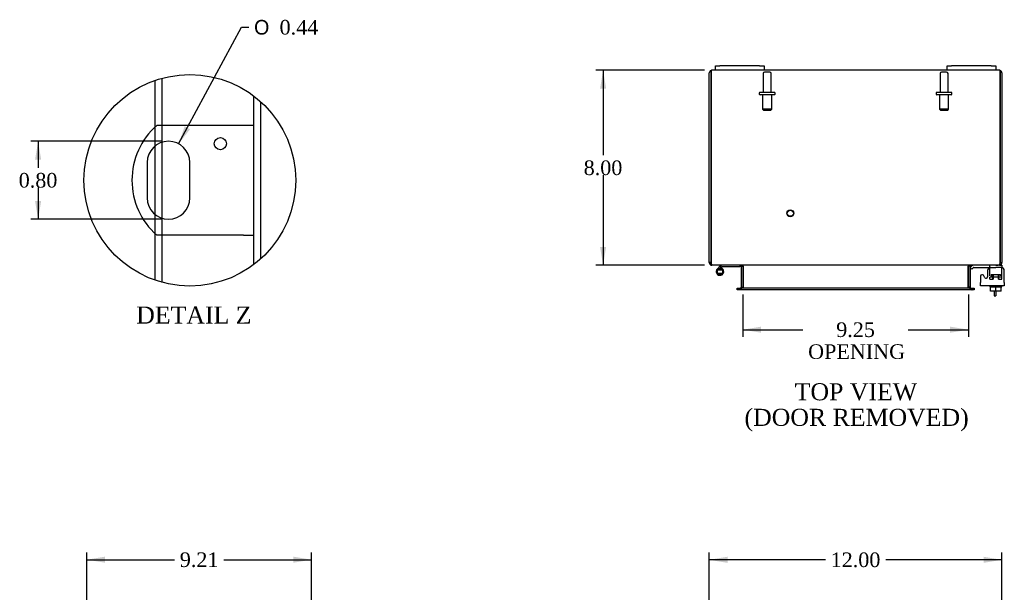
# Model space of a CAD drawing. Header units: inches. Extents: x 6 to 117, y 1 to 79.
# Tile 4 of 8: x 6 to 47, y 47 to 71. Entities that reach past the tile are written whole.
import ezdxf
from ezdxf.enums import TextEntityAlignment as Align

# ---------------------------------------------------------------- set-up
doc = ezdxf.new("R2010")
doc.units = ezdxf.units.IN
doc.header["$MEASUREMENT"] = 0
doc.layers.get('0').update_dxf_attribs({"linetype": 'CONTINUOUS'})
for name, color, linetype in [('COM40153-1', 7, 'CONTINUOUS'), ('COM42667', 7, 'CONTINUOUS'), ('COM42780', 7, 'CONTINUOUS'), ('COM48470', 7, 'CONTINUOUS'), ('DEFAULT', 7, 'CONTINUOUS'), ('FET07710', 7, 'CONTINUOUS'), ('HNG10620-16B', 7, 'CONTINUOUS'), ('HNG10620-16P', 7, 'CONTINUOUS'), ('SCC19011', 7, 'CONTINUOUS'), ('STD21878', 7, 'CONTINUOUS'), ('STD26094', 7, 'CONTINUOUS'), ('WAF25035', 7, 'CONTINUOUS')]:
    doc.layers.add(name, color=color, linetype=linetype)
doc.styles.add('SEACAD_SOLID_EDGE_ANSI1_SY', font='txt')
doc.styles.add('SEACAD_TIMES_NEW_ROMAN', font='times.ttf')

# ---------------------------------------------------------------- blocks, each defined once
blk = doc.blocks.new('GDIMGGROUP')
at = {"layer": 'DEFAULT', "linetype": 'Continuous'}
for points in [[(35.176, 48.863), (34.426, 48.738), (35.176, 48.613)], [(45.676, 48.863), (45.676, 48.613), (46.426, 48.738)]]:
    blk.add_hatch(color=136, dxfattribs=at).paths.add_polyline_path(points)
at = {"layer": 'DEFAULT', "color": 136, "linetype": 'Continuous'}
for p, q in [((34.426, 46.256), (34.426, 49.038)), ((46.426, 46.256), (46.426, 49.038)), ((39.192, 48.738), (34.426, 48.738)), ((46.426, 48.738), (41.66, 48.738))]:
    blk.add_line(p, q, dxfattribs=at)
at = {"layer": 'DEFAULT', "color": 136, "linetype": 'Continuous', "style": 'SEACAD_TIMES_NEW_ROMAN'}
blk.add_text('12.00', height=0.6, dxfattribs=at).set_placement((39.402, 49.038), align=Align.TOP_LEFT)
blk = doc.blocks.new('GDIMGGROUP4')
at = {"layer": 'DEFAULT', "linetype": 'Continuous'}
for points in [[(29.947, 68.079), (30.197, 68.079), (30.072, 68.829)], [(29.947, 61.579), (30.072, 60.829), (30.197, 61.579)]]:
    blk.add_hatch(color=136, dxfattribs=at).paths.add_polyline_path(points)
at = {"layer": 'DEFAULT', "color": 136, "linetype": 'Continuous'}
for p, q in [((34.234, 68.829), (29.772, 68.829)), ((30.072, 68.829), (30.072, 65.339)), ((30.072, 64.529), (30.072, 60.829)), ((34.234, 60.829), (29.772, 60.829))]:
    blk.add_line(p, q, dxfattribs=at)
at = {"layer": 'DEFAULT', "color": 136, "linetype": 'Continuous', "style": 'SEACAD_TIMES_NEW_ROMAN'}
blk.add_text('8.00', height=0.6, dxfattribs=at).set_placement((29.276, 65.129), align=Align.TOP_LEFT)
blk = doc.blocks.new('GDIMGGROUP5')
at = {"layer": 'DEFAULT', "linetype": 'Continuous'}
for points in [[(9.657, 48.868), (8.907, 48.743), (9.657, 48.618)], [(17.367, 48.868), (17.367, 48.618), (18.117, 48.743)]]:
    blk.add_hatch(color=136, dxfattribs=at).paths.add_polyline_path(points)
at = {"layer": 'DEFAULT', "color": 136, "linetype": 'Continuous'}
for p, q in [((8.907, 46.203), (8.907, 49.043)), ((18.117, 45.323), (18.117, 49.043)), ((8.907, 48.743), (12.506, 48.743)), ((14.518, 48.743), (18.117, 48.743))]:
    blk.add_line(p, q, dxfattribs=at)
at = {"layer": 'DEFAULT', "color": 136, "linetype": 'Continuous', "style": 'SEACAD_TIMES_NEW_ROMAN'}
blk.add_text('9.21', height=0.6, dxfattribs=at).set_placement((12.716, 49.043), align=Align.TOP_LEFT)
blk = doc.blocks.new('GDIMGGROUP18')
at = {"layer": 'DEFAULT', "linetype": 'Continuous'}
for points in [[(36.551, 58.058), (36.551, 58.308), (35.801, 58.183)], [(44.301, 58.058), (45.051, 58.183), (44.301, 58.308)]]:
    blk.add_hatch(color=136, dxfattribs=at).paths.add_polyline_path(points)
at = {"layer": 'DEFAULT', "color": 136, "linetype": 'Continuous'}
for p, q in [((35.801, 59.624), (35.801, 57.883)), ((45.051, 59.624), (45.051, 57.883)), ((35.801, 58.183), (38.268, 58.183)), ((42.584, 58.183), (45.051, 58.183))]:
    blk.add_line(p, q, dxfattribs=at)
at = {"layer": 'DEFAULT', "color": 136, "linetype": 'Continuous', "style": 'SEACAD_TIMES_NEW_ROMAN'}
for s, p in [('9.25', (39.63, 58.483)), ('OPENING', (38.478, 57.583))]:
    blk.add_text(s, height=0.6, dxfattribs=at).set_placement(p, align=Align.TOP_LEFT)
blk = doc.blocks.new('GDIMGGROUP27')
at = {"layer": 'DEFAULT', "linetype": 'Continuous'}
for points in [[(6.783, 65.165), (7.033, 65.165), (6.908, 65.915)], [(6.783, 63.465), (6.908, 62.715), (7.033, 63.465)]]:
    blk.add_hatch(color=136, dxfattribs=at).paths.add_polyline_path(points)
at = {"layer": 'DEFAULT', "color": 136, "linetype": 'Continuous'}
for p, q in [((11.955, 65.915), (6.608, 65.915)), ((6.908, 65.915), (6.908, 64.825)), ((6.908, 64.015), (6.908, 62.715)), ((11.955, 62.715), (6.608, 62.715))]:
    blk.add_line(p, q, dxfattribs=at)
at = {"layer": 'DEFAULT', "color": 136, "linetype": 'Continuous', "style": 'SEACAD_TIMES_NEW_ROMAN'}
blk.add_text('0.80', height=0.6, dxfattribs=at).set_placement((6.112, 64.615), align=Align.TOP_LEFT)
blk = doc.blocks.new('GDIMGGROUP28')
at = {"layer": 'DEFAULT', "linetype": 'Continuous'}
blk.add_hatch(color=136, dxfattribs=at).paths.add_polyline_path([(12.916, 66.529), (12.67, 65.81), (13.136, 66.411)])
at = {"layer": 'DEFAULT', "color": 136, "linetype": 'Continuous'}
for p, q in [((12.67, 65.81), (15.253, 70.596)), ((15.253, 70.596), (15.553, 70.596))]:
    blk.add_line(p, q, dxfattribs=at)
for s, style, p in [('O', 'SEACAD_SOLID_EDGE_ANSI1_SY', (15.763, 70.896)), ('0.44', 'SEACAD_TIMES_NEW_ROMAN', (16.808, 70.896))]:
    blk.add_text(s, height=0.6, dxfattribs=dict(at, style=style)).set_placement(p, align=Align.TOP_LEFT)

msp = doc.modelspace()

# ---------------------------------------------------------------- linework, layer by layer
at = {"color": 7}
msp.add_circle((13.129, 64.315), 4.34, dxfattribs=at)
at = {"layer": 'COM40153-1', "color": 7}
for p, q in [((15.323, 66.565), (11.771, 66.565)), ((15.755, 66.565), (15.323, 66.565)), ((11.381, 65.041), (11.381, 63.589)), ((13.129, 63.589), (13.129, 65.041)), ((15.323, 62.065), (11.771, 62.065)), ((15.323, 62.065), (15.755, 62.065)), ((46.104, 59.757), (46.104, 59.579)), ((46.176, 59.757), (46.176, 59.579)), ((46.104, 59.579), (46.176, 59.579))]:
    msp.add_line(p, q, dxfattribs=at)
msp.add_circle((14.379, 65.817), 0.25, dxfattribs=at)
for centre, radius, start, end in [((13.755, 64.315), 3, 131.4096, 228.5904), ((12.255, 65.041), 0.874, 0, 180), ((12.255, 63.589), 0.874, 180, 0)]:
    msp.add_arc(centre, radius, start, end, dxfattribs=at)
at = {"layer": 'COM42667', "color": 7}
for p, q in [((45.836, 60.609), (45.836, 60.349)), ((46.522, 60.126), (46.522, 60.609)), ((45.552, 60.382), (45.552, 60.126)), ((45.725, 60.317), (45.662, 60.414)), ((45.552, 59.983), (45.552, 60.126)), ((46.522, 59.983), (45.552, 59.983)), ((46.522, 60.126), (46.522, 59.983))]:
    msp.add_line(p, q, dxfattribs=at)
for centre, radius, start, end in [((45.961, 60.609), 0.125, 90, 180), ((46.397, 60.609), 0.125, 0, 90), ((45.612, 60.382), 0.06, 32.8455, 180), ((45.776, 60.349), 0.06, 212.8455, 0)]:
    msp.add_arc(centre, radius, start, end, dxfattribs=at)
at = {"layer": 'COM42780', "color": 7}
for p, q in [((45.123, 60.736), (45.173, 60.787)), ((45.123, 60.736), (45.19, 60.669)), ((45.19, 60.669), (45.241, 60.72)), ((45.274, 60.734), (46.173, 60.734)), ((45.308, 60.735), (45.308, 60.734)), ((45.308, 60.735), (45.368, 60.735)), ((45.368, 60.735), (45.368, 60.734)), ((45.368, 60.735), (45.396, 60.735)), ((45.396, 60.735), (45.396, 60.734)), ((45.396, 60.735), (45.558, 60.735)), ((45.509, 60.735), (45.509, 60.734)), ((45.558, 60.735), (45.558, 60.734)), ((45.923, 60.688), (45.923, 60.813)), ((46.173, 60.829), (46.276, 60.829)), ((46.423, 60.734), (46.173, 60.734)), ((46.318, 60.829), (46.423, 60.829)), ((46.423, 60.829), (46.423, 60.734)), ((46.423, 60.687), (46.423, 60.734)), ((46.423, 60.731), (46.423, 60.734)), ((46.423, 60.397), (46.423, 60.687)), ((45.923, 60.352), (46.423, 60.352)), ((45.923, 60.257), (45.923, 60.343)), ((45.923, 60.257), (46.066, 60.257)), ((45.978, 60.447), (46.368, 60.447)), ((45.978, 60.447), (45.978, 60.352)), ((46.048, 60.257), (46.048, 60.447)), ((46.066, 60.447), (46.066, 60.257)), ((46.279, 60.257), (46.279, 60.447)), ((46.279, 60.257), (46.38, 60.257)), ((46.298, 60.257), (46.298, 60.447)), ((46.368, 60.39), (46.368, 60.447)), ((46.368, 60.352), (46.368, 60.357)), ((46.394, 60.257), (46.423, 60.257)), ((46.423, 60.257), (46.423, 60.397))]:
    msp.add_line(p, q, dxfattribs=at)
for radius in [0.143, 0.048]:
    msp.add_arc((45.274, 60.686), radius, 90, 135, dxfattribs=at)
msp.add_ellipse((45.673, 59.728), major_axis=(0, 14.322), ratio=0.017455, start_param=-1.524085, end_param=-1.503851, dxfattribs=at)
msp.add_open_spline([(45.92, 60.726), (45.919, 60.728), (45.919, 60.729), (45.917, 60.733), (45.916, 60.734), (45.914, 60.734)], degree=3, knots=[0.6179659, 0.6179659, 0.6179659, 0.6179659, 0.75, 0.75, 1, 1, 1, 1], dxfattribs=at)
at = {"layer": 'COM48470', "color": 7}
for p, q in [((34.426, 60.937), (34.426, 68.721)), ((34.498, 68.721), (34.498, 68.823)), ((34.498, 68.823), (34.498, 68.721)), ((34.498, 68.721), (34.498, 60.937)), ((34.498, 60.937), (34.498, 68.721)), ((34.676, 68.829), (34.534, 68.829)), ((44.176, 68.829), (36.676, 68.829)), ((46.318, 68.829), (46.176, 68.829)), ((46.354, 68.721), (46.354, 68.823)), ((46.354, 68.823), (46.354, 68.721)), ((46.354, 60.937), (46.354, 68.721)), ((46.354, 68.721), (46.354, 60.937)), ((46.426, 68.721), (46.426, 60.937)), ((11.703, 66.503), (11.703, 68.414)), ((11.991, 66.565), (11.991, 68.503)), ((15.755, 60.859), (15.755, 67.771)), ((16.043, 61.098), (16.043, 67.532)), ((11.703, 65.718), (11.703, 66.503)), ((11.991, 65.874), (11.991, 66.565)), ((11.991, 62.756), (11.991, 65.874)), ((11.703, 62.911), (11.703, 65.718)), ((11.703, 62.126), (11.703, 62.911)), ((11.991, 62.065), (11.991, 62.756)), ((11.703, 60.216), (11.703, 62.126)), ((11.991, 60.126), (11.991, 62.065)), ((34.498, 60.937), (34.426, 60.937)), ((34.534, 60.853), (34.534, 60.829)), ((34.558, 60.829), (34.534, 60.829)), ((46.292, 60.829), (34.56, 60.829)), ((35.729, 60.793), (35.729, 59.924)), ((35.729, 60.793), (35.801, 60.793)), ((35.801, 60.793), (35.801, 59.924)), ((35.814, 60.793), (35.814, 59.924)), ((45.038, 59.924), (45.038, 60.793)), ((45.123, 60.793), (45.051, 60.793)), ((45.051, 60.793), (45.051, 59.924)), ((45.123, 60.793), (45.123, 59.924)), ((46.318, 60.829), (46.294, 60.829)), ((46.318, 60.853), (46.318, 60.829)), ((46.354, 60.937), (46.426, 60.937)), ((35.571, 59.816), (35.571, 59.888)), ((35.571, 59.888), (35.647, 59.888)), ((35.647, 59.816), (35.571, 59.816)), ((35.655, 59.888), (35.647, 59.888)), ((35.655, 59.816), (35.647, 59.816)), ((35.655, 59.888), (35.7, 59.888)), ((35.655, 59.888), (35.655, 59.816)), ((35.7, 59.816), (35.655, 59.816)), ((45.152, 59.888), (35.7, 59.888)), ((45.152, 59.816), (35.7, 59.816)), ((35.729, 59.924), (35.801, 59.924)), ((45.123, 59.924), (45.051, 59.924)), ((45.152, 59.888), (45.197, 59.888)), ((45.197, 59.816), (45.152, 59.816)), ((45.197, 59.888), (45.205, 59.888)), ((45.197, 59.816), (45.197, 59.888)), ((45.197, 59.816), (45.205, 59.816)), ((45.205, 59.888), (45.281, 59.888)), ((45.281, 59.816), (45.205, 59.816)), ((45.281, 59.888), (45.281, 59.816))]:
    msp.add_line(p, q, dxfattribs=at)
for centre, radius, start, end in [((34.534, 68.721), 0.108, 109.4712, 180), ((34.534, 68.721), 0.108, 90, 109.4712), ((46.318, 68.721), 0.108, 70.5288, 90), ((46.318, 68.721), 0.108, 0, 70.5288), ((34.534, 60.937), 0.108, 180, 270), ((34.534, 60.937), 0.036, 180, 218.7233), ((35.693, 60.793), 0.036, 0, 90), ((35.693, 60.793), 0.108, 0, 10.3965), ((45.159, 60.793), 0.108, 169.6031, 180), ((45.159, 60.793), 0.036, 90, 180), ((46.318, 60.937), 0.108, 270, 360), ((46.318, 60.937), 0.036, 321.2767, 360), ((35.693, 59.924), 0.036, 270, 0), ((35.693, 59.924), 0.108, 349.6015, 0), ((45.159, 59.924), 0.108, 180, 190.3994), ((45.159, 59.924), 0.036, 180, 270)]:
    msp.add_arc(centre, radius, start, end, dxfattribs=at)
for centre, start_param, end_param in [((34.534, 68.721), 3.141593, 3.48143), ((46.318, 68.721), 2.801756, 3.141593)]:
    msp.add_ellipse(centre, major_axis=(0, -0.108), ratio=0.997813, start_param=start_param, end_param=end_param, dxfattribs=at)
for points, knots in [([(34.56, 60.829), (34.555, 60.829), (34.549, 60.832), (34.539, 60.842), (34.534, 60.85), (34.524, 60.87), (34.519, 60.882), (34.508, 60.908), (34.503, 60.923), (34.498, 60.937)], [0, 0, 0, 0, 0.25, 0.25, 0.5, 0.5, 0.75, 0.75, 1, 1, 1, 1]), ([(35.814, 60.793), (35.814, 60.795), (35.814, 60.796), (35.812, 60.8), (35.811, 60.802), (35.807, 60.806), (35.803, 60.809), (35.795, 60.814), (35.791, 60.816), (35.782, 60.819), (35.777, 60.821), (35.762, 60.824), (35.752, 60.826), (35.732, 60.828), (35.721, 60.829), (35.711, 60.829)], [0, 0, 0, 0, 0.0625, 0.0625, 0.125, 0.125, 0.25, 0.25, 0.375, 0.375, 0.5, 0.5, 0.75, 0.75, 1, 1, 1, 1]), ([(45.141, 60.829), (45.131, 60.829), (45.12, 60.828), (45.1, 60.826), (45.09, 60.824), (45.075, 60.821), (45.07, 60.819), (45.061, 60.816), (45.057, 60.814), (45.048, 60.809), (45.045, 60.806), (45.041, 60.802), (45.04, 60.8), (45.038, 60.796), (45.038, 60.795), (45.038, 60.793)], [0, 0, 0, 0, 0.25, 0.25, 0.5, 0.5, 0.625, 0.625, 0.75, 0.75, 0.875, 0.875, 0.9375, 0.9375, 1, 1, 1, 1]), ([(46.354, 60.937), (46.349, 60.923), (46.344, 60.908), (46.333, 60.882), (46.328, 60.87), (46.318, 60.85), (46.313, 60.842), (46.302, 60.832), (46.297, 60.829), (46.292, 60.829)], [0, 0, 0, 0, 0.25, 0.25, 0.5, 0.5, 0.75, 0.75, 1, 1, 1, 1]), ([(35.711, 59.888), (35.721, 59.888), (35.732, 59.888), (35.752, 59.891), (35.762, 59.892), (35.777, 59.896), (35.782, 59.897), (35.791, 59.901), (35.795, 59.903), (35.803, 59.907), (35.807, 59.91), (35.811, 59.915), (35.812, 59.917), (35.814, 59.92), (35.814, 59.922), (35.814, 59.924)], [0, 0, 0, 0, 0.25, 0.25, 0.5, 0.5, 0.625, 0.625, 0.75, 0.75, 0.875, 0.875, 0.9375, 0.9375, 1, 1, 1, 1]), ([(45.038, 59.924), (45.038, 59.922), (45.038, 59.92), (45.04, 59.917), (45.041, 59.915), (45.045, 59.91), (45.048, 59.907), (45.057, 59.903), (45.061, 59.901), (45.07, 59.897), (45.075, 59.896), (45.09, 59.892), (45.1, 59.891), (45.12, 59.888), (45.131, 59.888), (45.141, 59.888)], [0, 0, 0, 0, 0.0625, 0.0625, 0.125, 0.125, 0.25, 0.25, 0.375, 0.375, 0.5, 0.5, 0.75, 0.75, 1, 1, 1, 1])]:
    msp.add_open_spline(points, degree=3, knots=knots, dxfattribs=at)
at = {"layer": 'FET07710', "color": 7}
for p, q in [((34.676, 69.016), (34.863, 69.016)), ((34.676, 68.829), (34.676, 69.016)), ((34.863, 68.829), (34.676, 68.829)), ((36.488, 69.016), (34.863, 69.016)), ((36.488, 68.829), (34.863, 68.829)), ((36.488, 69.016), (36.676, 69.016)), ((36.676, 68.829), (36.488, 68.829)), ((36.676, 69.016), (36.676, 68.829)), ((44.176, 69.016), (44.363, 69.016)), ((44.176, 68.829), (44.176, 69.016)), ((44.363, 68.829), (44.176, 68.829)), ((45.988, 69.016), (44.363, 69.016)), ((45.988, 68.829), (44.363, 68.829)), ((45.988, 69.016), (46.176, 69.016)), ((46.176, 68.829), (45.988, 68.829)), ((46.176, 69.016), (46.176, 68.829))]:
    msp.add_line(p, q, dxfattribs=at)
at = {"layer": 'HNG10620-16B', "color": 7}
for p, q in [((34.865, 60.785), (34.756, 60.676)), ((34.907, 60.743), (34.822, 60.657)), ((34.883, 60.803), (34.865, 60.785)), ((34.865, 60.785), (34.907, 60.743)), ((34.91, 60.714), (34.893, 60.657)), ((34.925, 60.76), (34.907, 60.743)), ((35.681, 60.769), (34.946, 60.769)), ((35.681, 60.829), (35.681, 60.769))]:
    msp.add_line(p, q, dxfattribs=at)
for centre, radius, start, end in [((34.865, 60.568), 0.154, 135, 72.8181), ((34.946, 60.74), 0.089, 90, 135), ((34.946, 60.74), 0.029, 90, 135)]:
    msp.add_arc(centre, radius, start, end, dxfattribs=at)
at = {"layer": 'HNG10620-16P', "color": 7}
for p, q in [((34.75, 60.633), (34.75, 60.503)), ((34.75, 60.633), (34.98, 60.633)), ((34.98, 60.503), (34.98, 60.633)), ((34.75, 60.503), (34.98, 60.503))]:
    msp.add_line(p, q, dxfattribs=at)
for centre, start, end in [((34.869, 60.399), 90.9722, 117.1006), ((34.86, 60.399), 62.9006, 89.0262), ((34.869, 60.736), 242.9012, 269.0261), ((34.86, 60.736), 270.9722, 297.1004)]:
    msp.add_arc(centre, 0.262, start, end, dxfattribs=at)
at = {"layer": 'SCC19011', "color": 7}
for p, q in [((45.958, 59.757), (45.958, 59.938)), ((46.173, 59.757), (45.958, 59.757)), ((46.173, 59.757), (46.173, 59.938)), ((46.388, 59.757), (46.173, 59.757)), ((46.388, 59.757), (46.388, 59.938))]:
    msp.add_line(p, q, dxfattribs=at)
at = {"layer": 'STD21878', "color": 7}
for radius in [0.141, 0.125]:
    msp.add_circle((37.748, 62.961), radius, dxfattribs=at)
at = {"layer": 'STD26094', "color": 7}
for p, q in [((36.636, 68.697), (36.636, 67.92)), ((36.906, 68.757), (36.696, 68.757)), ((36.966, 67.92), (36.966, 68.697)), ((43.886, 68.697), (43.886, 67.92)), ((44.156, 68.757), (43.946, 68.757)), ((44.216, 67.92), (44.216, 68.697)), ((36.476, 67.89), (36.476, 67.85)), ((37.096, 67.92), (36.506, 67.92)), ((37.126, 67.85), (37.126, 67.89)), ((43.726, 67.89), (43.726, 67.85)), ((44.346, 67.92), (43.756, 67.92)), ((44.376, 67.85), (44.376, 67.89)), ((37.096, 67.82), (36.506, 67.82)), ((36.613, 67.82), (36.613, 67.232)), ((36.988, 67.232), (36.988, 67.82)), ((44.346, 67.82), (43.756, 67.82)), ((43.863, 67.82), (43.863, 67.232)), ((44.238, 67.232), (44.238, 67.82)), ((36.988, 67.232), (36.613, 67.232)), ((36.613, 67.232), (36.651, 67.195)), ((36.651, 67.195), (36.951, 67.195)), ((36.951, 67.195), (36.988, 67.232)), ((44.238, 67.232), (43.863, 67.232)), ((43.863, 67.232), (43.901, 67.195)), ((43.901, 67.195), (44.201, 67.195)), ((44.201, 67.195), (44.238, 67.232))]:
    msp.add_line(p, q, dxfattribs=at)
for centre, radius, start, end in [((36.696, 68.697), 0.06, 90, 180), ((36.906, 68.697), 0.06, 0, 90), ((43.946, 68.697), 0.06, 90, 180), ((44.156, 68.697), 0.06, 0, 90), ((36.506, 67.89), 0.03, 90, 180), ((36.506, 67.85), 0.03, 180, 270), ((37.096, 67.89), 0.03, 0, 90), ((37.096, 67.85), 0.03, 270, 0), ((43.756, 67.89), 0.03, 90, 180), ((43.756, 67.85), 0.03, 180, 270), ((44.346, 67.89), 0.03, 0, 90), ((44.346, 67.85), 0.03, 270, 0)]:
    msp.add_arc(centre, radius, start, end, dxfattribs=at)
at = {"layer": 'WAF25035', "color": 7}
for p, q in [((45.923, 59.983), (45.923, 59.938)), ((45.923, 59.938), (46.423, 59.938)), ((46.423, 59.938), (46.423, 59.983))]:
    msp.add_line(p, q, dxfattribs=at)

# ---------------------------------------------------------------- block references
at = {"layer": 'DEFAULT', "color": 7}
for name in ['GDIMGGROUP28', 'GDIMGGROUP4', 'GDIMGGROUP27', 'GDIMGGROUP18', 'GDIMGGROUP5', 'GDIMGGROUP']:
    msp.add_blockref(name, (0, 0), dxfattribs=at)

# ---------------------------------------------------------------- texts
at = {"layer": 'DEFAULT', "color": 7, "style": 'SEACAD_TIMES_NEW_ROMAN'}
for s, p in [('DETAIL Z', (10.931, 59.133)), ('TOP VIEW', (37.927, 55.985)), ('(DOOR REMOVED)', (35.87, 54.935))]:
    msp.add_text(s, height=0.7, dxfattribs=at).set_placement(p, align=Align.TOP_LEFT)

doc.saveas('drawing.dxf')
